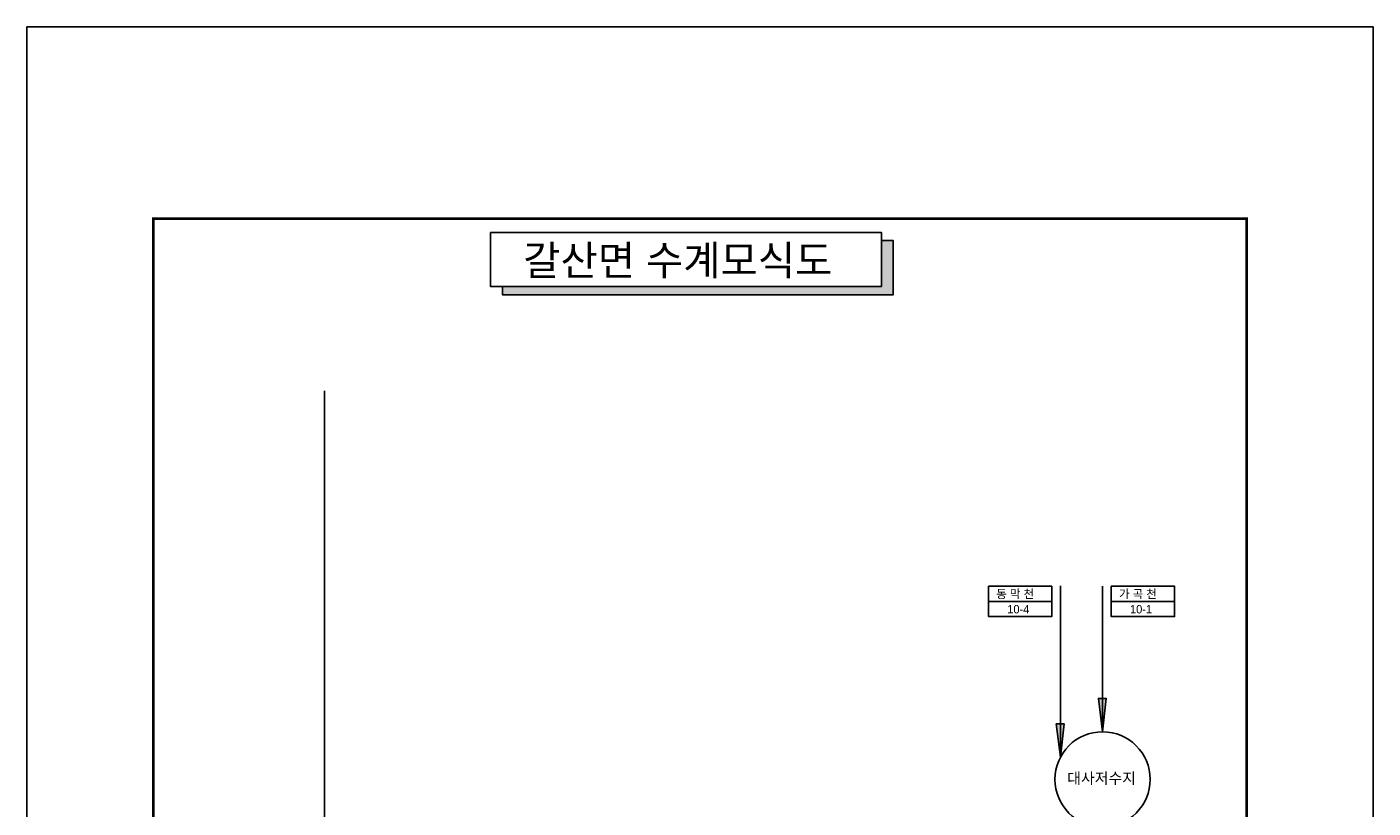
# Model space of a CAD drawing. Header units: millimetres. Extents: x 86260 to 374702, y -67927 to -24417.
# Tile 17 of 19: x 323484 to 348392, y -42240 to -27781. Entities that reach past the tile are written whole.
import ezdxf

# ---------------------------------------------------------------- set-up
doc = ezdxf.new("R2010")
doc.units = ezdxf.units.MM
doc.layers.get('DEFPOINTS').update_dxf_attribs({"color": 60})
for name, color, linetype in [('계획', 1, 'Continuous'), ('국가하천', 5, 'Continuous'), ('금회하천', 20, 'Continuous'), ('하천명', 7, 'Continuous')]:
    doc.layers.add(name, color=color, linetype=linetype)
doc.styles.add('한글', font='Dotum.ttf')

msp = doc.modelspace()

# ---------------------------------------------------------------- hatches: boundary and pattern name
at = {"layer": '계획'}
msp.add_hatch(color=0, dxfattribs=at).paths.add_polyline_path([(339515, -31737), (339295, -31737), (339295, -32586), (332281, -32586), (332281, -32739), (339515, -32739)])
at = {"layer": '금회하천'}
h = msp.add_hatch(color=256, dxfattribs=at)
h.paths.add_polyline_path([(343455, -40209), (343387, -40209), (343387, -40828)])
h.paths.add_polyline_path([(343387, -40828), (343387, -40209), (343311, -40209)])
h = msp.add_hatch(color=256, dxfattribs=at)
h.paths.add_polyline_path([(342675, -40682), (342607, -40682), (342607, -41300)])
h.paths.add_polyline_path([(342607, -41300), (342607, -40682), (342530, -40682)])

# ---------------------------------------------------------------- linework, layer by layer
for const_width in [50, 30]:
    msp.add_lwpolyline([(325825, -31333), (346051, -31333), (346051, -59976), (325825, -59976)], close=True, dxfattribs=dict(const_width=const_width))
for points in [[(341277, -38135), (342447, -38135), (342447, -38416), (341277, -38416)], [(343547, -38135), (344718, -38135), (344718, -38416), (343547, -38416)], [(341277, -38416), (342447, -38416), (342447, -38697), (341277, -38697)], [(343547, -38416), (344718, -38416), (344718, -38697), (343547, -38697)]]:
    msp.add_lwpolyline(points, close=True)
at = {"layer": 'DEFPOINTS', "color": 62}
msp.add_lwpolyline([(323484, -27781), (348392, -27781), (348392, -62317), (323484, -62317)], close=True, dxfattribs=at)
at = {"layer": '계획', "color": 0}
msp.add_lwpolyline([(332060, -31585), (339295, -31585), (339295, -32586), (332060, -32586)], close=True, dxfattribs=at)
msp.add_lwpolyline([(339295, -31737), (339515, -31737), (339515, -32739), (332281, -32739), (332281, -32586)], dxfattribs=at)
at = {"layer": '국가하천'}
msp.add_line((328992, -55123), (328992, -34517), dxfattribs=at)
msp.add_circle((343387, -41709), 881, dxfattribs=at)
at = {"layer": '금회하천'}
for points in [[(342607, -41300), (342607, -38124)], [(343387, -40828), (343387, -38135)], [(343387, -40828), (343455, -40209), (343311, -40209), (343387, -40828)], [(342607, -41300), (342675, -40682), (342530, -40682), (342607, -41300)]]:
    msp.add_lwpolyline(points, dxfattribs=at)

# ---------------------------------------------------------------- texts
at = {"layer": '하천명', "color": 7, "style": '한글'}
msp.add_text('갈산면 수계모식도', height=550, dxfattribs=at).set_placement((332667, -32378))
at = {"layer": '하천명', "style": '한글'}
for s, height, p in [('동 막 천', 156, (341419, -38356, 312)), ('가 곡 천', 156, (343690, -38356, 312)), ('10-4', 156, (341624, -38637, 312)), ('10-1', 156, (343895, -38637, 312)), ('대사저수지', 202.8, (342733, -41789, 406))]:
    msp.add_text(s, height=height, dxfattribs=at).set_placement(p)

doc.saveas('drawing.dxf')
